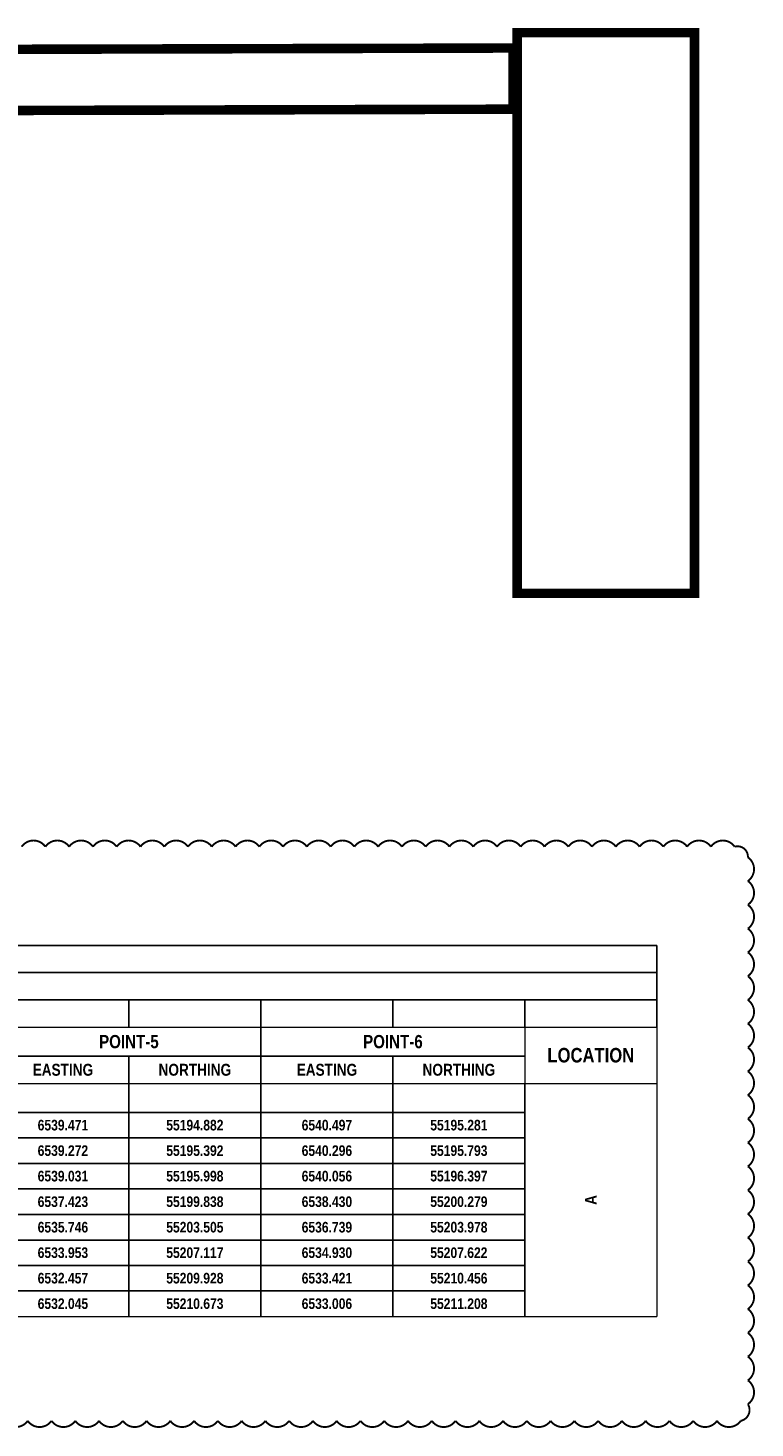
# Model space of a CAD drawing. Header units: metres. Extents: x 110.2 to 137.8, y -16.1 to 9.7.
# Tile 3 of 4: x 127.5 to 135.2, y -16.1 to -1.4. Entities that reach past the tile are written whole.
import ezdxf

# ---------------------------------------------------------------- set-up
doc = ezdxf.new("R2010")
doc.units = ezdxf.units.M
doc.styles.get("Standard").update_dxf_attribs({"font": 'arial.ttf'})

# ---------------------------------------------------------------- blocks, each defined once
blk = doc.blocks.new('*T2')
at = {"color": 0, "linetype": 'ByBlock', "lineweight": -2, "transparency": 16777216}
for p, q in [((0, 0), (23.268, 0)), ((23.268, 0), (23.268, -0.86)), ((0, -0.287), (23.268, -0.287)), ((0, -0.573), (23.268, -0.573)), ((16.327, -0.573), (16.327, -0.86)), ((17.715, -0.573), (17.715, -0.86)), ((19.103, -0.573), (19.103, -0.86)), ((20.492, -0.573), (20.492, -0.86)), ((21.88, -0.573), (21.88, -0.86)), ((3.832, -1.452), (3.832, -1.757)), ((5.22, -1.452), (5.22, -1.757)), ((6.608, -1.452), (6.608, -1.757)), ((7.997, -1.452), (7.997, -1.757)), ((9.385, -1.452), (9.385, -1.757)), ((10.773, -1.452), (10.773, -1.757)), ((12.162, -1.452), (12.162, -1.757)), ((13.55, -1.452), (13.55, -1.757)), ((14.938, -1.452), (14.938, -1.757)), ((16.327, -1.452), (16.327, -1.757)), ((17.715, -1.452), (17.715, -1.757)), ((19.103, -1.452), (19.103, -1.757)), ((20.492, -1.452), (20.492, -1.757))]:
    blk.add_line(p, q, dxfattribs=at)
at = {"linetype": 'ByBlock', "lineweight": 15, "transparency": 16777216}
for p, q in [((0, 0), (0, -3.902)), ((0, -0.86), (23.268, -0.86)), ((16.327, -0.86), (16.327, -1.452)), ((21.88, -0.86), (21.88, -1.452)), ((23.268, -0.86), (23.268, -3.902)), ((0, -1.452), (23.268, -1.452)), ((0, -3.902), (23.268, -3.902))]:
    blk.add_line(p, q, dxfattribs=at)
at = {"linetype": 'ByBlock', "lineweight": -2, "transparency": 16777216}
for p, q in [((1.055, -0.86), (1.055, -1.452)), ((5.22, -0.86), (5.22, -1.452)), ((7.997, -0.86), (7.997, -1.452)), ((10.773, -0.86), (10.773, -1.452)), ((13.55, -0.86), (13.55, -1.452)), ((19.103, -0.86), (19.103, -1.452)), ((1.055, -1.165), (21.88, -1.165)), ((2.443, -1.165), (2.443, -1.452)), ((3.832, -1.165), (3.832, -1.452)), ((6.608, -1.165), (6.608, -1.452)), ((9.385, -1.165), (9.385, -1.452)), ((12.162, -1.165), (12.162, -1.452)), ((14.938, -1.165), (14.938, -1.452)), ((17.715, -1.165), (17.715, -1.452)), ((20.492, -1.165), (20.492, -1.452)), ((21.88, -1.452), (21.88, -3.902)), ((0, -1.757), (21.88, -1.757)), ((1.055, -1.757), (1.055, -3.902)), ((2.443, -1.757), (2.443, -3.902)), ((3.832, -1.757), (3.832, -3.902)), ((5.22, -1.757), (5.22, -3.902)), ((6.608, -1.757), (6.608, -3.902)), ((7.997, -1.757), (7.997, -3.902)), ((9.385, -1.757), (9.385, -3.902)), ((10.773, -1.757), (10.773, -3.902)), ((12.162, -1.757), (12.162, -3.902)), ((13.55, -1.757), (13.55, -3.902)), ((14.938, -1.757), (14.938, -3.902)), ((16.327, -1.757), (16.327, -3.902)), ((17.715, -1.757), (17.715, -3.902)), ((19.103, -1.757), (19.103, -3.902)), ((20.492, -1.757), (20.492, -3.902)), ((0, -2.025), (21.88, -2.025)), ((0, -2.293), (21.88, -2.293)), ((0, -2.561), (21.88, -2.561)), ((0, -2.83), (21.88, -2.83)), ((0, -3.098), (21.88, -3.098)), ((0, -3.366), (21.88, -3.366)), ((0, -3.634), (21.88, -3.634))]:
    blk.add_line(p, q, dxfattribs=at)
at = {"color": 0, "transparency": 16777216}
for s, insert, char_height, width, attachment_point in [('{\\fArial Black|b0|i0|c0;\\L SETTING OUT DETAILS   (COORDINATES)', (11.634, -0.227), 0.125, 23.14833, 8), ('{\\fArial Black|b1|i0|c0;\\LCENTRE LINE ', (11.634, -0.43), 0.125, 23.14833, 5), ('{\\fArial Black|b1|i0|c0;\\L', (8.163, -0.717), 0.125, 16.20667, 5), ('{\\fArial Narrow|b1|i0|c0;', (17.021, -0.717), 0.11111, 1.26833, 5), ('{\\fArial Narrow|b1|i0|c0;', (21.186, -0.717), 0.11111, 1.26833, 5), ('{\\fArial Narrow|b1|i0|c0;', (22.574, -0.717), 0.11111, 1.26833, 5), ('{\\fCalibri|b0|i0|c0;', (17.775, -0.8), 0.11111, 1.26833, 7), ('{\\fCalibri|b0|i0|c0;', (19.163, -0.8), 0.11111, 1.26833, 7), ('{\\fArial Narrow|b1|i0|c0;CENTRE LINE', (3.138, -1.013), 0.13889, 4.045, 5), ('{\\fArial Narrow|b1|i0|c0;POINT-1', (6.608, -1.013), 0.13889, 2.65667, 5), ('{\\fArial Narrow|b1|i0|c0;POINT-2', (9.385, -1.013), 0.13889, 2.65667, 5), ('{\\fArial Narrow|b1|i0|c0;POINT-3', (12.162, -1.013), 0.13889, 2.65667, 5), ('{\\fArial Narrow|b1|i0|c0;POINT-4', (14.938, -1.013), 0.13889, 2.65667, 5), ('{\\fArial Narrow|b1|i0|c0;POINT-5', (17.715, -1.013), 0.13889, 2.65667, 5), ('{\\fArial Narrow|b1|i0|c0;POINT-6', (20.492, -1.013), 0.13889, 2.65667, 5), ('{\\fArial Narrow|b1|i0|c0; NOS', (0.528, -1.156), 0.13889, 0.935, 5), ('{\\fArial Narrow|b1|i0|c0;LOCATION', (22.574, -1.156), 0.15278, 1.26833, 5), ('{\\fArial Narrow|b1|i0|c0;OFFSET', (1.749, -1.309), 0.125, 1.26833, 5), ('{\\fArial Narrow|b1|i0|c0;EASTING', (3.138, -1.309), 0.125, 1.26833, 5), ('{\\fArial Narrow|b1|i0|c0;NORTHING', (4.526, -1.309), 0.125, 1.26833, 5), ('{\\fArial Narrow|b1|i0|c0;EASTING', (5.914, -1.309), 0.125, 1.26833, 5), ('{\\fArial Narrow|b1|i0|c0;NORTHING', (7.303, -1.309), 0.125, 1.26833, 5), ('{\\fArial Narrow|b1|i0|c0;EASTING', (8.691, -1.309), 0.125, 1.26833, 5), ('{\\fArial Narrow|b1|i0|c0;NORTHING', (10.079, -1.309), 0.125, 1.26833, 5), ('{\\fArial Narrow|b1|i0|c0;EASTING', (11.468, -1.309), 0.125, 1.26833, 5), ('{\\fArial Narrow|b1|i0|c0;NORTHING', (12.856, -1.309), 0.125, 1.26833, 5), ('{\\fArial Narrow|b1|i0|c0;EASTING', (14.244, -1.309), 0.125, 1.26833, 5), ('{\\fArial Narrow|b1|i0|c0;NORTHING', (15.633, -1.309), 0.125, 1.26833, 5), ('{\\fArial Narrow|b1|i0|c0;EASTING', (17.021, -1.309), 0.125, 1.26833, 5), ('{\\fArial Narrow|b1|i0|c0;NORTHING', (18.409, -1.309), 0.125, 1.26833, 5), ('{\\fArial Narrow|b1|i0|c0;EASTING', (19.798, -1.309), 0.125, 1.26833, 5), ('{\\fArial Narrow|b1|i0|c0;NORTHING', (21.186, -1.309), 0.125, 1.26833, 5), ('{\\fArial Narrow|b1|i0|c0;OFFSET FROM REF', (1.916, -1.604), 0.13889, 3.71167, 5), ('{\\fArial Narrow|b1|i0|c0;', (4.526, -1.604), 0.125, 1.26833, 5), ('{\\fArial Narrow|b1|i0|c0;', (5.914, -1.604), 0.125, 1.26833, 5), ('{\\fArial Narrow|b1|i0|c0;', (7.303, -1.604), 0.125, 1.26833, 5), ('{\\fArial Narrow|b1|i0|c0;', (8.691, -1.604), 0.125, 1.26833, 5), ('{\\fArial Narrow|b1|i0|c0;', (10.079, -1.604), 0.125, 1.26833, 5), ('{\\fArial Narrow|b1|i0|c0;', (11.468, -1.604), 0.125, 1.26833, 5), ('{\\fArial Narrow|b1|i0|c0;', (12.856, -1.604), 0.125, 1.26833, 5), ('{\\fArial Narrow|b1|i0|c0;', (14.244, -1.604), 0.125, 1.26833, 5), ('{\\fArial Narrow|b1|i0|c0;', (15.633, -1.604), 0.125, 1.26833, 5), ('{\\fArial Narrow|b1|i0|c0;', (17.021, -1.604), 0.125, 1.26833, 5), ('{\\fArial Narrow|b1|i0|c0;', (18.409, -1.604), 0.125, 1.26833, 5), ('{\\fArial Narrow|b1|i0|c0;', (19.798, -1.604), 0.125, 1.26833, 5), ('{\\fArial Narrow|b1|i0|c0;', (21.186, -1.604), 0.125, 1.26833, 5), ('{\\fArial Narrow|b1|i0|c0;01', (0.528, -1.891), 0.11111, 0.935, 5), ('{\\fArial Narrow|b1|i0|c0;0.010', (1.749, -1.891), 0.11111, 1.26833, 5), ('{\\fArial Narrow|b1|i0|c0;6527.912', (3.138, -1.891), 0.11111, 1.26833, 5), ('{\\fArial Narrow|b1|i0|c0;55190.389', (4.526, -1.891), 0.11111, 1.26833, 5), ('{\\fArial Narrow|b1|i0|c0;6515.331', (5.914, -1.891), 0.11111, 1.26833, 5), ('{\\fArial Narrow|b1|i0|c0;55185.498', (7.303, -1.891), 0.11111, 1.26833, 5), ('{\\fArial Narrow|b1|i0|c0;6516.357', (8.691, -1.891), 0.11111, 1.26833, 5), ('{\\fArial Narrow|b1|i0|c0;55185.896', (10.079, -1.891), 0.11111, 1.26833, 5), ('{\\fArial Narrow|b1|i0|c0;-', (11.468, -1.891), 0.11111, 1.26833, 5), ('{\\fArial Narrow|b1|i0|c0;-', (12.856, -1.891), 0.11111, 1.26833, 5), ('{\\fArial Narrow|b1|i0|c0;-', (14.244, -1.891), 0.11111, 1.26833, 5), ('{\\fArial Narrow|b1|i0|c0;-', (15.633, -1.891), 0.11111, 1.26833, 5), ('{\\fArial Narrow|b1|i0|c0;6539.471', (17.021, -1.891), 0.11111, 1.26833, 5), ('{\\fArial Narrow|b1|i0|c0;55194.882', (18.409, -1.891), 0.11111, 1.26833, 5), ('{\\fArial Narrow|b1|i0|c0;6540.497', (19.798, -1.891), 0.11111, 1.26833, 5), ('{\\fArial Narrow|b1|i0|c0;55195.281', (21.186, -1.891), 0.11111, 1.26833, 5), ('{\\fArial Narrow|b1|i0|c0;02', (0.528, -2.159), 0.11111, 0.935, 5), ('{\\fArial Narrow|b1|i0|c0;0.532', (1.749, -2.159), 0.11111, 1.26833, 5), ('{\\fArial Narrow|b1|i0|c0;6527.722', (3.138, -2.159), 0.11111, 1.26833, 5), ('{\\fArial Narrow|b1|i0|c0;55190.874', (4.526, -2.159), 0.11111, 1.26833, 5), ('{\\fArial Narrow|b1|i0|c0;6515.151', (5.914, -2.159), 0.11111, 1.26833, 5), ('{\\fArial Narrow|b1|i0|c0;55185.957', (7.303, -2.159), 0.11111, 1.26833, 5), ('{\\fArial Narrow|b1|i0|c0;6516.176', (8.691, -2.159), 0.11111, 1.26833, 5), ('{\\fArial Narrow|b1|i0|c0;55186.358', (10.079, -2.159), 0.11111, 1.26833, 5), ('{\\fArial Narrow|b1|i0|c0;6527.349', (11.468, -2.159), 0.11111, 1.26833, 5), ('{\\fArial Narrow|b1|i0|c0;55190.729', (12.856, -2.159), 0.11111, 1.26833, 5), ('{\\fArial Narrow|b1|i0|c0;6528.094', (14.244, -2.159), 0.11111, 1.26833, 5), ('{\\fArial Narrow|b1|i0|c0;55191.020', (15.633, -2.159), 0.11111, 1.26833, 5), ('{\\fArial Narrow|b1|i0|c0;6539.272', (17.021, -2.159), 0.11111, 1.26833, 5), ('{\\fArial Narrow|b1|i0|c0;55195.392', (18.409, -2.159), 0.11111, 1.26833, 5), ('{\\fArial Narrow|b1|i0|c0;6540.296', (19.798, -2.159), 0.11111, 1.26833, 5), ('{\\fArial Narrow|b1|i0|c0;55195.793', (21.186, -2.159), 0.11111, 1.26833, 5), ('{\\fArial Narrow|b1|i0|c0;03', (0.528, -2.427), 0.11111, 0.935, 5), ('{\\fArial Narrow|b1|i0|c0;1.210', (1.749, -2.427), 0.11111, 1.26833, 5), ('{\\fArial Narrow|b1|i0|c0;6527.471', (3.138, -2.427), 0.11111, 1.26833, 5), ('{\\fArial Narrow|b1|i0|c0;55191.504', (4.526, -2.427), 0.11111, 1.26833, 5), ('{\\fArial Narrow|b1|i0|c0;6514.890', (5.914, -2.427), 0.11111, 1.26833, 5), ('{\\fArial Narrow|b1|i0|c0;55186.613', (7.303, -2.427), 0.11111, 1.26833, 5), ('{\\fArial Narrow|b1|i0|c0;6515.915', (8.691, -2.427), 0.11111, 1.26833, 5), ('{\\fArial Narrow|b1|i0|c0;55187.012', (10.079, -2.427), 0.11111, 1.26833, 5), ('{\\fArial Narrow|b1|i0|c0;6527.098', (11.468, -2.427), 0.11111, 1.26833, 5), ('{\\fArial Narrow|b1|i0|c0;55191.360', (12.856, -2.427), 0.11111, 1.26833, 5), ('{\\fArial Narrow|b1|i0|c0;6527.844', (14.244, -2.427), 0.11111, 1.26833, 5), ('{\\fArial Narrow|b1|i0|c0;55191.649', (15.633, -2.427), 0.11111, 1.26833, 5), ('{\\fArial Narrow|b1|i0|c0;6539.031', (17.021, -2.427), 0.11111, 1.26833, 5), ('{\\fArial Narrow|b1|i0|c0;55195.998', (18.409, -2.427), 0.11111, 1.26833, 5), ('{\\fArial Narrow|b1|i0|c0;6540.056', (19.798, -2.427), 0.11111, 1.26833, 5), ('{\\fArial Narrow|b1|i0|c0;55196.397', (21.186, -2.427), 0.11111, 1.26833, 5), ('{\\fArial Narrow|b1|i0|c0;04', (0.528, -2.696), 0.11111, 0.935, 5), ('{\\fArial Narrow|b1|i0|c0;4.849', (1.749, -2.696), 0.11111, 1.26833, 5), ('{\\fArial Narrow|b1|i0|c0;6526.064', (3.138, -2.696), 0.11111, 1.26833, 5), ('{\\fArial Narrow|b1|i0|c0;55194.860', (4.526, -2.696), 0.11111, 1.26833, 5), ('{\\fArial Narrow|b1|i0|c0;6513.700', (5.914, -2.696), 0.11111, 1.26833, 5), ('{\\fArial Narrow|b1|i0|c0;55189.443', (7.303, -2.696), 0.11111, 1.26833, 5), ('{\\fArial Narrow|b1|i0|c0;6514.708', (8.691, -2.696), 0.11111, 1.26833, 5), ('{\\fArial Narrow|b1|i0|c0;55189.884', (10.079, -2.696), 0.11111, 1.26833, 5), ('{\\fArial Narrow|b1|i0|c0;6525.697', (11.468, -2.696), 0.11111, 1.26833, 5), ('{\\fArial Narrow|b1|i0|c0;55194.700', (12.856, -2.696), 0.11111, 1.26833, 5), ('{\\fArial Narrow|b1|i0|c0;6526.430', (14.244, -2.696), 0.11111, 1.26833, 5), ('{\\fArial Narrow|b1|i0|c0;55195.021', (15.633, -2.696), 0.11111, 1.26833, 5), ('{\\fArial Narrow|b1|i0|c0;6537.423', (17.021, -2.696), 0.11111, 1.26833, 5), ('{\\fArial Narrow|b1|i0|c0;55199.838', (18.409, -2.696), 0.11111, 1.26833, 5), ('{\\fArial Narrow|b1|i0|c0;6538.430', (19.798, -2.696), 0.11111, 1.26833, 5), ('{\\fArial Narrow|b1|i0|c0;55200.279', (21.186, -2.696), 0.11111, 1.26833, 5), ('{\\fArial Narrow|b1|i0|c0;05', (0.528, -2.964), 0.11111, 0.935, 5), ('{\\fArial Narrow|b1|i0|c0;8.488', (1.749, -2.964), 0.11111, 1.26833, 5), ('{\\fArial Narrow|b1|i0|c0;6524.551', (3.138, -2.964), 0.11111, 1.26833, 5), ('{\\fArial Narrow|b1|i0|c0;55198.169', (4.526, -2.964), 0.11111, 1.26833, 5), ('{\\fArial Narrow|b1|i0|c0;6512.365', (5.914, -2.964), 0.11111, 1.26833, 5), ('{\\fArial Narrow|b1|i0|c0;55192.362', (7.303, -2.964), 0.11111, 1.26833, 5), ('{\\fArial Narrow|b1|i0|c0;6513.358', (8.691, -2.964), 0.11111, 1.26833, 5), ('{\\fArial Narrow|b1|i0|c0;55192.835', (10.079, -2.964), 0.11111, 1.26833, 5), ('{\\fArial Narrow|b1|i0|c0;6524.190', (11.468, -2.964), 0.11111, 1.26833, 5), ('{\\fArial Narrow|b1|i0|c0;55197.997', (12.856, -2.964), 0.11111, 1.26833, 5), ('{\\fArial Narrow|b1|i0|c0;6524.912', (14.244, -2.964), 0.11111, 1.26833, 5), ('{\\fArial Narrow|b1|i0|c0;55198.342', (15.633, -2.964), 0.11111, 1.26833, 5), ('{\\fArial Narrow|b1|i0|c0;6535.746', (17.021, -2.964), 0.11111, 1.26833, 5), ('{\\fArial Narrow|b1|i0|c0;55203.505', (18.409, -2.964), 0.11111, 1.26833, 5), ('{\\fArial Narrow|b1|i0|c0;6536.739', (19.798, -2.964), 0.11111, 1.26833, 5), ('{\\fArial Narrow|b1|i0|c0;55203.978', (21.186, -2.964), 0.11111, 1.26833, 5), ('{\\fArial Narrow|b1|i0|c0;06', (0.528, -3.232), 0.11111, 0.935, 5), ('{\\fArial Narrow|b1|i0|c0;12.127', (1.749, -3.232), 0.11111, 1.26833, 5), ('{\\fArial Narrow|b1|i0|c0;6522.933', (3.138, -3.232), 0.11111, 1.26833, 5), ('{\\fArial Narrow|b1|i0|c0;55201.429', (4.526, -3.232), 0.11111, 1.26833, 5), ('{\\fArial Narrow|b1|i0|c0;6510.938', (5.914, -3.232), 0.11111, 1.26833, 5), ('{\\fArial Narrow|b1|i0|c0;55195.238', (7.303, -3.232), 0.11111, 1.26833, 5), ('{\\fArial Narrow|b1|i0|c0;6511.915', (8.691, -3.232), 0.11111, 1.26833, 5), ('{\\fArial Narrow|b1|i0|c0;55195.742', (10.079, -3.232), 0.11111, 1.26833, 5), ('{\\fArial Narrow|b1|i0|c0;6522.578', (11.468, -3.232), 0.11111, 1.26833, 5), ('{\\fArial Narrow|b1|i0|c0;55201.246', (12.856, -3.232), 0.11111, 1.26833, 5), ('{\\fArial Narrow|b1|i0|c0;6523.289', (14.244, -3.232), 0.11111, 1.26833, 5), ('{\\fArial Narrow|b1|i0|c0;55201.613', (15.633, -3.232), 0.11111, 1.26833, 5), ('{\\fArial Narrow|b1|i0|c0;6533.953', (17.021, -3.232), 0.11111, 1.26833, 5), ('{\\fArial Narrow|b1|i0|c0;55207.117', (18.409, -3.232), 0.11111, 1.26833, 5), ('{\\fArial Narrow|b1|i0|c0;6534.930', (19.798, -3.232), 0.11111, 1.26833, 5), ('{\\fArial Narrow|b1|i0|c0;55207.622', (21.186, -3.232), 0.11111, 1.26833, 5), ('{\\fArial Narrow|b1|i0|c0;07', (0.528, -3.5), 0.11111, 0.935, 5), ('{\\fArial Narrow|b1|i0|c0;15.000', (1.749, -3.5), 0.11111, 1.26833, 5), ('{\\fArial Narrow|b1|i0|c0;6521.584', (3.138, -3.5), 0.11111, 1.26833, 5), ('{\\fArial Narrow|b1|i0|c0;55203.965', (4.526, -3.5), 0.11111, 1.26833, 5), ('{\\fArial Narrow|b1|i0|c0;6509.747', (5.914, -3.5), 0.11111, 1.26833, 5), ('{\\fArial Narrow|b1|i0|c0;55197.475', (7.303, -3.5), 0.11111, 1.26833, 5), ('{\\fArial Narrow|b1|i0|c0;6510.712', (8.691, -3.5), 0.11111, 1.26833, 5), ('{\\fArial Narrow|b1|i0|c0;55198.004', (10.079, -3.5), 0.11111, 1.26833, 5), ('{\\fArial Narrow|b1|i0|c0;6521.233', (11.468, -3.5), 0.11111, 1.26833, 5), ('{\\fArial Narrow|b1|i0|c0;55203.773', (12.856, -3.5), 0.11111, 1.26833, 5), ('{\\fArial Narrow|b1|i0|c0;6521.934', (14.244, -3.5), 0.11111, 1.26833, 5), ('{\\fArial Narrow|b1|i0|c0;55204.158', (15.633, -3.5), 0.11111, 1.26833, 5), ('{\\fArial Narrow|b1|i0|c0;6532.457', (17.021, -3.5), 0.11111, 1.26833, 5), ('{\\fArial Narrow|b1|i0|c0;55209.928', (18.409, -3.5), 0.11111, 1.26833, 5), ('{\\fArial Narrow|b1|i0|c0;6533.421', (19.798, -3.5), 0.11111, 1.26833, 5), ('{\\fArial Narrow|b1|i0|c0;55210.456', (21.186, -3.5), 0.11111, 1.26833, 5), ('{\\fArial Narrow|b1|i0|c0;08', (0.528, -3.768), 0.11111, 0.935, 5), ('{\\fArial Narrow|b1|i0|c0;15.766', (1.749, -3.768), 0.11111, 1.26833, 5), ('{\\fArial Narrow|b1|i0|c0;6521.213', (3.138, -3.768), 0.11111, 1.26833, 5), ('{\\fArial Narrow|b1|i0|c0;55204.636', (4.526, -3.768), 0.11111, 1.26833, 5), ('{\\fArial Narrow|b1|i0|c0;6509.421', (5.914, -3.768), 0.11111, 1.26833, 5), ('{\\fArial Narrow|b1|i0|c0;55198.064', (7.303, -3.768), 0.11111, 1.26833, 5), ('{\\fArial Narrow|b1|i0|c0;6510.382', (8.691, -3.768), 0.11111, 1.26833, 5), ('{\\fArial Narrow|b1|i0|c0;55198.600', (10.079, -3.768), 0.11111, 1.26833, 5), ('{\\fArial Narrow|b1|i0|c0;6520.864', (11.468, -3.768), 0.11111, 1.26833, 5), ('{\\fArial Narrow|b1|i0|c0;55204.441', (12.856, -3.768), 0.11111, 1.26833, 5), ('{\\fArial Narrow|b1|i0|c0;6521.562', (14.244, -3.768), 0.11111, 1.26833, 5), ('{\\fArial Narrow|b1|i0|c0;55204.830', (15.633, -3.768), 0.11111, 1.26833, 5), ('{\\fArial Narrow|b1|i0|c0;6532.045', (17.021, -3.768), 0.11111, 1.26833, 5), ('{\\fArial Narrow|b1|i0|c0;55210.673', (18.409, -3.768), 0.11111, 1.26833, 5), ('{\\fArial Narrow|b1|i0|c0;6533.006', (19.798, -3.768), 0.11111, 1.26833, 5), ('{\\fArial Narrow|b1|i0|c0;55211.208', (21.186, -3.768), 0.11111, 1.26833, 5)]:
    blk.add_mtext(s, dxfattribs=dict(at, insert=insert, char_height=char_height, width=width, attachment_point=attachment_point))
at = {"color": 0, "transparency": 16777216, "insert": (22.574, -2.677), "char_height": 0.125, "width": 2.33037, "attachment_point": 5, "rotation": 90}
blk.add_mtext('{\\fArial Narrow|b1|i0|c0;A', dxfattribs=at)

msp = doc.modelspace()

# ---------------------------------------------------------------- linework, layer by layer
at = {"color": 1, "const_width": 0.1}
msp.add_lwpolyline([(132.654, -1.406), (134.519, -1.406), (134.519, -7.3), (132.654, -7.3)], close=True, dxfattribs=at)
at = {"color": 3, "const_width": 0.1}
msp.add_lwpolyline([(125.175, -1.586), (132.61, -1.567), (132.61, -2.21), (125.175, -2.229)], close=True, dxfattribs=at)
at = {"color": 5, "const_width": 0.02}
msp.add_lwpolyline([(127.255, -16, 0.520567), (127.505, -16, 0.520567), (127.755, -16, 0.520567), (128.005, -16, 0.520567), (128.255, -16, 0.520567), (128.505, -16, 0.520567), (128.755, -16, 0.520567), (129.005, -16, 0.520567), (129.255, -16, 0.520567), (129.505, -16, 0.520567), (129.755, -16, 0.520567), (130.005, -16, 0.520567), (130.255, -16, 0.520567), (130.505, -16, 0.520567), (130.755, -16, 0.520567), (131.005, -16, 0.520567), (131.255, -16, 0.520567), (131.505, -16, 0.520567), (131.755, -16, 0.520567), (132.005, -16, 0.520567), (132.255, -16, 0.520567), (132.505, -16, 0.520567), (132.755, -16, 0.520567), (133.005, -16, 0.520567), (133.255, -16, 0.520567), (133.505, -16, 0.520567), (133.755, -16, 0.520567), (134.005, -16, 0.520567), (134.255, -16, 0.520567), (134.505, -16, 0.520567), (134.755, -16, 0.520567), (135.005, -16, 0.520567), (135.08, -15.825, 0.520567), (135.08, -15.575, 0.520567), (135.08, -15.325, 0.520567), (135.08, -15.075, 0.520567), (135.08, -14.825, 0.520567), (135.08, -14.575, 0.520567), (135.08, -14.325, 0.520567), (135.08, -14.075, 0.520567), (135.08, -13.825, 0.520567), (135.08, -13.575, 0.520567), (135.08, -13.325, 0.520567), (135.08, -13.075, 0.520567), (135.08, -12.825, 0.520567), (135.08, -12.575, 0.520567), (135.08, -12.325, 0.520567), (135.08, -12.075, 0.520567), (135.08, -11.825, 0.520567), (135.08, -11.575, 0.520567), (135.08, -11.325, 0.520567), (135.08, -11.075, 0.520567), (135.08, -10.825, 0.520567), (135.08, -10.575, 0.520567), (135.08, -10.325, 0.520567), (135.08, -10.075, 0.520567), (134.941, -9.964, 0.520567), (134.691, -9.964, 0.520567), (134.441, -9.964, 0.520567), (134.191, -9.964, 0.520567), (133.941, -9.964, 0.520567), (133.691, -9.964, 0.520567), (133.441, -9.964, 0.520567), (133.191, -9.964, 0.520567), (132.941, -9.964, 0.520567), (132.691, -9.964, 0.520567), (132.441, -9.964, 0.520567), (132.191, -9.964, 0.520567), (131.941, -9.964, 0.520567), (131.691, -9.964, 0.520567), (131.441, -9.964, 0.520567), (131.191, -9.964, 0.520567), (130.941, -9.964, 0.520567), (130.691, -9.964, 0.520567), (130.441, -9.964, 0.520567), (130.191, -9.964, 0.520567), (129.941, -9.964, 0.520567), (129.691, -9.964, 0.520567), (129.441, -9.964, 0.520567), (129.191, -9.964, 0.520567), (128.941, -9.964, 0.520567), (128.691, -9.964, 0.520567), (128.441, -9.964, 0.520567), (128.191, -9.964, 0.520567), (127.941, -9.964, 0.520567), (127.691, -9.964, 0.520567), (127.441, -9.964, 0.520567)], format="xyb", dxfattribs=at)

# ---------------------------------------------------------------- block references
msp.add_blockref('*T2', (110.854, -11.001))

doc.saveas('drawing.dxf')
